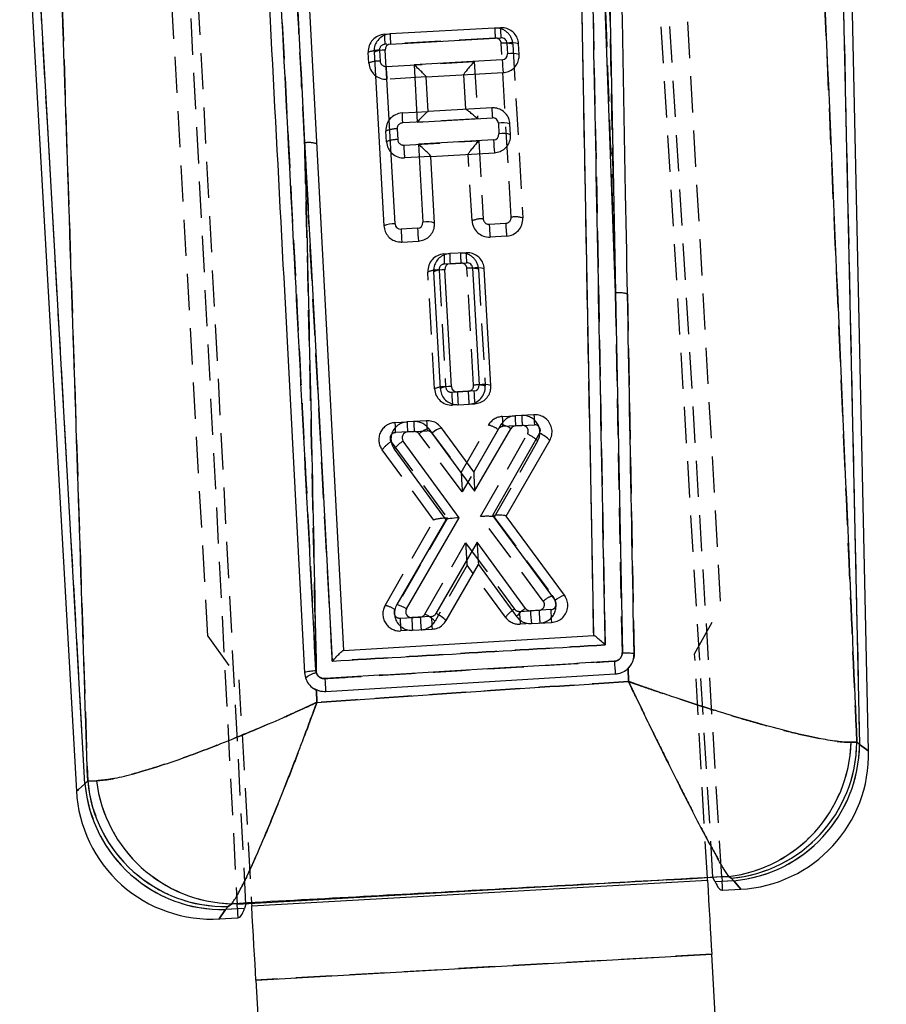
# Model space of a CAD drawing. Extents: x 27 to 187, y 3 to 143.
# Tile 24 of 30: x 77 to 92, y 100 to 117. Entities that reach past the tile are written whole.
import ezdxf

# ---------------------------------------------------------------- set-up
doc = ezdxf.new("R2010")
doc.units = 0
doc.header["$LTSCALE"] = 0.5
doc.linetypes.add('HIDDEN', pattern=[1.905, 1.27, -0.635])
doc.layers.get('0').update_dxf_attribs({"linetype": 'CONTINUOUS'})
doc.styles.add('SLDTEXTSTYLE0', font='TXT', dxfattribs={"width": 0.75})
doc.dimstyles.new('SLDDIMSTYLE0', dxfattribs={"dimtxt": 1.75, "dimasz": 1.651, "dimexe": 0, "dimexo": 0.0625, "dimgap": 0.4375, "dimtad": 1, "dimdec": 0, "dimrnd": 1e-09, "dimzin": 12, "dimtxsty": 'SLDTEXTSTYLE0', "dimsah": 1, "dimcen": 0.09, "dimazin": 3, "dimtfac": 1, "dimtdec": 0, "dimtofl": 0, "dimtmove": 0, "dimatfit": 3, "dimtolj": 1, "dimtzin": 12})

# ---------------------------------------------------------------- blocks, each defined once
blk = doc.blocks.new('_D')
at = {"color": 179, "linetype": 'CONTINUOUS'}
for p, q in [((83.113, 143.328), (107.096, 143.328)), ((106.596, 57.523), (106.596, 143.328)), ((101.388, 57.523), (107.096, 57.523))]:
    blk.add_line(p, q, dxfattribs=at)
for points in [[(106.596, 143.328), (106.342, 141.677), (106.85, 141.677)], [(106.596, 57.523), (106.85, 59.174), (106.342, 59.174)]]:
    blk.add_solid(points, dxfattribs=at)
at = {"color": 179, "linetype": 'CONTINUOUS', "insert": (104.34, 98.309, 0.1), "char_height": 1.75, "attachment_point": 1, "rotation": 90, "style": 'SLDTEXTSTYLE0'}
blk.add_mtext('86', dxfattribs=at)

msp = doc.modelspace()

# ---------------------------------------------------------------- linework, layer by layer
at = {"color": 7, "linetype": 'HIDDEN'}
for p, q in [((79.142234, 137.257129), (81.001372, 101.766313)), ((81.156679, 101.775127), (79.283707, 137.322426)), ((89.341371, 102.239602), (87.702231, 129.194364)), ((89.496678, 102.248414), (87.870051, 128.86338)), ((91.394461, 128.248435), (91.910389, 104.56601)), ((87.098006, 124.985744), (87.453431, 106.313961)), ((88.461089, 124.830157), (89.474159, 106.978461)), ((80.488617, 106.468538), (79.475546, 124.320235)), ((78.334918, 103.877273), (77.346239, 121.299155)), ((77.811341, 121.325549), (78.382049, 103.930075)), ((83.583196, 117.005814), (83.68074, 117.01135)), ((85.525123, 116.94016), (83.590644, 116.830379)), ((85.803373, 113.801975), (85.630628, 116.845984)), ((85.834191, 116.833073), (86.006936, 113.789063)), ((83.311304, 116.502006), (83.300676, 116.689299)), ((83.49647, 116.724871), (83.507099, 116.537582)), ((83.612604, 116.443411), (85.157928, 116.531104)), ((85.157928, 116.531104), (85.214855, 115.527973)), ((84.315404, 116.258506), (83.62782, 116.219487)), ((85.007729, 115.692079), (84.973362, 116.297666)), ((83.891641, 115.628742), (84.348976, 115.654692)), ((85.214855, 115.527973), (83.899089, 115.453307)), ((83.619749, 115.124934), (83.609121, 115.312226)), ((83.804915, 115.347799), (83.815544, 115.16051)), ((83.921049, 115.066339), (85.236815, 115.141005)), ((85.236815, 115.141005), (85.314379, 113.774225)), ((84.394647, 114.868429), (83.936264, 114.842415)), ((85.118584, 113.738653), (85.052249, 114.907567)), ((85.419884, 113.680054), (85.709199, 113.696471)), ((85.724415, 113.472548), (85.4351, 113.45613)), ((84.626745, 113.158759), (84.726528, 113.164422)), ((84.923508, 112.999741), (84.634192, 112.983324)), ((84.460311, 110.796629), (84.344224, 112.842244)), ((84.540019, 112.87782), (84.656106, 110.832204)), ((85.1451, 110.859955), (85.029013, 112.90557)), ((85.232576, 112.892658), (85.348663, 110.847043)), ((87.752684, 106.176138), (87.632866, 112.476956)), ((87.842491, 112.456214), (87.959188, 106.156271)), ((84.761611, 110.73803), (85.050926, 110.754449)), ((84.876615, 110.519771), (84.776827, 110.514108)), ((83.767754, 110.205345), (83.980956, 110.217445)), ((85.648969, 110.312103), (85.873166, 110.324826)), ((84.105483, 110.048654), (83.775202, 110.02991)), ((84.355868, 110.103451), (84.929333, 109.331373)), ((84.92931, 109.331334), (85.405743, 110.161862)), ((85.575341, 110.086589), (84.946979, 108.991213)), ((85.997684, 110.156035), (85.656417, 110.136668)), ((83.700407, 109.870691), (84.685597, 108.535759)), ((84.946979, 108.991213), (84.191427, 110.008441)), ((85.266583, 108.560788), (86.090241, 110.006698)), ((86.267907, 109.88346), (85.508869, 108.550988)), ((84.451029, 108.497808), (83.54337, 109.727685)), ((83.594619, 107.0053), (84.451999, 108.499498)), ((84.685597, 108.535759), (83.764205, 106.930007)), ((86.367785, 107.078135), (85.266583, 108.560788)), ((85.507707, 108.552553), (86.532228, 107.173143)), ((84.292477, 106.850867), (85.005372, 108.102383)), ((85.005372, 108.102383), (85.863366, 106.939633)), ((85.03087, 107.712007), (84.470144, 106.727632)), ((85.706321, 106.796638), (85.030842, 107.712044)), ((83.594619, 107.0053), (83.583789, 106.975746)), ((85.949497, 106.899167), (86.293171, 106.918671)), ((89.020021, 106.156133), (89.474159, 106.978461)), ((83.856606, 106.780397), (84.211251, 106.800523)), ((84.076304, 106.56808), (83.871822, 106.556476)), ((86.158227, 106.686227), (85.964713, 106.675245)), ((86.308387, 106.694749), (86.340558, 106.702084)), ((80.488617, 106.468538), (81.032872, 105.702868)), ((89.2426, 102.233995), (89.020021, 106.156133)), ((87.897933, 105.958147), (87.844873, 105.891465)), ((87.852876, 105.898165), (87.86008, 105.673328)), ((81.032872, 105.702868), (81.255451, 101.780732)), ((82.381688, 105.86364), (82.388937, 105.823918)), ((82.446593, 105.50455), (82.356352, 105.542476)), ((82.398487, 105.305443), (82.394549, 105.520986)), ((91.86302, 104.609801), (91.762117, 104.607122)), ((91.910389, 104.56601), (91.86302, 104.609801)), ((78.382049, 103.930075), (78.334918, 103.877273)), ((78.382049, 103.930075), (78.536481, 103.933702)), ((89.616504, 102.256595), (89.659797, 102.226533)), ((89.707167, 102.182743), (89.376782, 102.163993)), ((89.659797, 102.226533), (89.707167, 102.182743)), ((80.846796, 101.730051), (80.90947, 101.779158)), ((80.799665, 101.677249), (80.688577, 101.514526)), ((80.799665, 101.677249), (80.846796, 101.730051)), ((81.13005, 101.695998), (80.799665, 101.677249)), ((89.318588, 100.894984), (81.331439, 100.441721))]:
    msp.add_line(p, q, dxfattribs=at)
at = {"color": 7, "linetype": 'CONTINUOUS'}
for p, q in [((91.394461, 128.248435), (91.910389, 104.56601)), ((92.069047, 104.453432), (91.550591, 128.251836)), ((87.632866, 112.476956), (87.176, 125.027795)), ((87.250547, 106.480265), (86.907678, 124.883104)), ((82.018406, 122.23946), (82.865936, 106.215362)), ((77.190323, 121.290308), (78.185808, 103.74849)), ((78.334918, 103.877273), (77.346239, 121.299155)), ((85.617514, 117.121257), (83.683036, 117.01148)), ((83.690499, 116.835785), (85.624977, 116.945565)), ((85.730482, 116.85139), (85.741111, 116.664101)), ((85.944659, 116.65145), (85.93403, 116.838739)), ((83.400515, 116.694965), (83.573261, 113.650956)), ((83.76907, 113.686271), (83.596325, 116.730277)), ((85.646937, 116.558593), (84.101613, 116.4709)), ((84.101613, 116.4709), (84.15854, 115.467769)), ((84.316493, 116.258569), (85.662138, 116.334934)), ((84.350757, 115.654797), (84.316493, 116.258569)), ((85.466844, 115.718134), (84.350757, 115.654797)), ((84.15854, 115.467769), (85.474307, 115.542438)), ((85.579812, 115.448263), (85.59044, 115.260974)), ((85.793988, 115.248323), (85.78336, 115.435612)), ((85.496267, 115.15547), (84.180501, 115.0808)), ((84.180501, 115.0808), (84.258064, 113.714021)), ((84.39538, 114.86847), (85.511467, 114.931807)), ((84.461612, 113.70137), (84.39538, 114.86847)), ((84.163891, 113.608517), (83.874575, 113.592096)), ((83.889776, 113.368433), (84.179091, 113.384854)), ((85.015899, 113.180843), (84.726584, 113.164425)), ((84.734047, 112.988729), (85.023362, 113.005147)), ((84.444063, 112.84791), (84.56015, 110.802295)), ((84.75596, 110.837611), (84.639873, 112.883225)), ((85.128867, 112.910975), (85.244954, 110.86536)), ((85.448502, 110.852708), (85.332415, 112.89832)), ((87.632866, 112.476956), (87.752684, 106.176138)), ((85.150781, 110.759855), (84.861465, 110.743437)), ((84.876666, 110.519775), (85.165981, 110.536192)), ((84.322292, 110.236815), (83.981024, 110.217449)), ((86.203507, 110.343572), (85.873226, 110.32483)), ((83.988487, 110.041753), (84.329755, 110.061121)), ((84.415975, 110.020534), (85.164228, 109.003282)), ((85.148262, 109.343797), (84.580954, 110.115055)), ((85.630697, 110.175798), (85.148262, 109.343797)), ((85.164228, 109.003282), (85.799845, 110.099458)), ((86.303297, 110.018142), (85.475458, 108.580323)), ((85.880688, 110.149134), (86.210969, 110.167878)), ((84.895371, 108.539461), (83.91342, 109.882905)), ((85.7178, 108.569697), (86.480491, 109.894365)), ((83.755822, 109.740902), (84.660735, 108.502858)), ((85.148237, 109.343754), (85.148262, 109.343797)), ((84.660735, 108.502858), (83.799828, 107.018082)), ((83.968978, 106.941745), (84.895371, 108.539461)), ((85.475458, 108.580323), (86.572601, 107.089119)), ((86.737565, 107.183662), (85.7178, 108.569697)), ((85.206766, 108.11355), (84.485827, 106.861197)), ((86.056674, 106.950723), (85.206766, 108.11355)), ((84.663028, 106.737431), (85.230583, 107.723341)), ((85.230583, 107.723341), (85.230553, 107.723382)), ((85.230583, 107.723341), (85.899074, 106.808722)), ((86.497719, 106.930018), (86.143074, 106.909892)), ((84.404827, 106.811248), (84.061154, 106.791744)), ((84.076354, 106.568082), (84.420028, 106.587585)), ((86.158274, 106.686229), (86.512919, 106.706355)), ((82.865936, 106.215362), (87.250547, 106.480265)), ((87.86008, 105.673328), (87.852876, 105.898165)), ((82.388937, 105.823918), (82.381688, 105.86364)), ((87.629082, 105.799264), (82.554836, 105.492687)), ((82.394549, 105.520986), (82.398487, 105.305443)), ((91.762117, 104.607122), (91.86302, 104.609801)), ((91.910389, 104.56601), (91.86302, 104.609801)), ((78.382049, 103.930075), (78.334918, 103.877273)), ((78.382049, 103.930075), (78.536481, 103.933702)), ((89.659797, 102.226533), (89.616504, 102.256595)), ((89.496678, 102.248414), (81.001372, 101.766313)), ((81.257693, 101.741212), (89.244842, 102.194477)), ((89.244842, 102.194477), (89.2426, 102.233995)), ((89.376782, 102.163993), (89.341371, 102.239602)), ((89.496678, 102.248414), (89.501406, 102.171066)), ((89.707167, 102.182743), (89.501406, 102.171066)), ((89.659797, 102.226533), (89.707167, 102.182743)), ((89.510932, 102.015188), (89.831836, 102.033399)), ((80.90947, 101.779158), (80.846796, 101.730051)), ((81.005426, 101.688926), (81.001372, 101.766313)), ((81.156679, 101.775127), (81.13005, 101.695998)), ((81.255451, 101.780732), (81.257693, 101.741212)), ((80.799665, 101.677249), (80.846796, 101.730051)), ((81.005426, 101.688926), (80.799665, 101.677249)), ((80.688577, 101.514526), (81.013595, 101.53297)), ((81.331439, 100.441721), (89.318588, 100.894984)), ((89.487512, 97.918311), (89.318588, 100.894984)), ((81.331439, 100.441721), (81.500362, 97.465046))]:
    msp.add_line(p, q, dxfattribs=at)
at = {"color": 8, "linetype": 'CONTINUOUS'}
msp.add_line((80.688577, 101.514526), (80.799665, 101.677249), dxfattribs=at)
at = {"color": 7, "linetype": 'CONTINUOUS', "flags": 128}
for points in [[(87.383255, 125.038829), (87.543685, 116.980642), (87.590105, 114.638631), (87.632866, 112.476956)], [(89.244842, 102.194477), (89.254867, 102.017835), (89.264812, 101.842581), (89.274601, 101.670083), (89.284157, 101.501698), (89.293404, 101.338746), (89.302271, 101.182504), (89.310688, 101.034195), (89.318588, 100.894984)], [(89.510932, 102.015188), (89.509872, 102.032546), (89.506692, 102.084564), (89.501406, 102.171066)], [(81.331439, 100.441721), (81.323539, 100.580931), (81.315122, 100.729239), (81.306255, 100.885481), (81.297008, 101.048434), (81.287452, 101.216819), (81.277663, 101.389315), (81.267717, 101.564572), (81.257693, 101.741212)], [(81.005426, 101.688926), (81.009959, 101.602381), (81.012685, 101.550337), (81.013595, 101.53297)]]:
    msp.add_lwpolyline(points, dxfattribs=at)
at = {"color": 7, "linetype": 'HIDDEN', "flags": 128}
for points in [[(87.632866, 112.476956), (87.473054, 120.535173), (87.383255, 125.038829)], [(91.910389, 104.56601), (92.029307, 104.48163), (92.069047, 104.453432), (92.069047, 104.453432)], [(78.185808, 103.74849), (78.223156, 103.780747), (78.334918, 103.877273)], [(89.831836, 102.033399), (89.800609, 102.070807), (89.707167, 102.182743)]]:
    msp.add_lwpolyline(points, dxfattribs=at)
at = {"color": 8, "linetype": 'CONTINUOUS', "flags": 128}
for points in [[(92.069047, 104.453432), (92.029307, 104.48163), (91.910389, 104.56601)], [(78.334918, 103.877273), (78.223156, 103.780747), (78.185808, 103.74849), (78.185808, 103.74849)], [(89.707167, 102.182743), (89.800609, 102.070807), (89.831836, 102.033399), (89.831836, 102.033399)]]:
    msp.add_lwpolyline(points, dxfattribs=at)
at = {"color": 7, "linetype": 'HIDDEN'}
for centre, radius, start, end in [((85.534673, 116.816075), 0.3, 3.2480086, 93.2480086), ((88.838997, 117.168712), 3.321747, 180.9163113, 183.9453507), ((83.600194, 116.706295), 0.3, 93.2480086, 183.2480086), ((86.904683, 117.058946), 3.321912, 180.9164545, 183.945408), ((85.530788, 116.840319), 0.1, 3.2480086, 93.2480086), ((83.59631, 116.730538), 0.1, 93.2480086, 183.2480086), ((85.705482, 116.415002), 0.437435, 72.8882911, 99.8529685), ((83.472201, 116.301833), 0.423734, 86.7166093, 113.8782617), ((83.482819, 116.114639), 0.42364, 86.7144948, 113.8824389), ((83.610822, 116.519005), 0.3, 183.2480086, 273.2480086), ((83.606938, 116.543248), 0.1, 183.2480086, 273.2480086), ((88.226356, 116.644434), 4.61813, 182.4948263, 185.2796595), ((83.908639, 115.329223), 0.3, 93.2480086, 183.2480086), ((87.213128, 115.681874), 3.321912, 180.9164545, 183.945408), ((83.904754, 115.353466), 0.1, 93.2480086, 183.2480086), ((83.780646, 114.924761), 0.423734, 86.7166093, 113.8782617), ((82.259972, 114.688067), 0.422407, 71.1185554, 100.2665423), ((83.791264, 114.737567), 0.42364, 86.7144948, 113.8824389), ((83.919267, 115.141933), 0.3, 183.2480086, 273.2480086), ((83.915383, 115.166177), 0.1, 183.2480086, 273.2480086), ((88.534801, 115.267362), 4.61813, 182.4948263, 185.2796595), ((85.878237, 113.371154), 0.437278, 72.8833563, 99.8579034), ((85.290109, 113.351188), 0.423733, 86.7165537, 113.8782934), ((85.418102, 113.755649), 0.3, 183.2480086, 273.2480086), ((85.414218, 113.779893), 0.1, 183.2480086, 273.2480086), ((90.03319, 113.881052), 4.617683, 182.4947508, 185.2798536), ((85.703534, 113.796311), 0.1, 273.2480086, 3.2480086), ((90.323916, 113.897565), 4.619096, 182.4951768, 185.2794275), ((85.707418, 113.772067), 0.3, 273.2480086, 3.2480086), ((84.643742, 112.85924), 0.3, 93.2480086, 183.2480086), ((87.94808, 113.211876), 3.32176, 180.9162338, 183.9453251), ((84.933058, 112.875659), 0.3, 3.2480086, 93.2480086), ((88.237814, 113.228311), 3.322178, 180.9164245, 183.9451344), ((84.639858, 112.883484), 0.1, 93.2480086, 183.2480086), ((84.929173, 112.899902), 0.1, 3.2480086, 93.2480086), ((84.515753, 112.4548), 0.423715, 86.7169949, 113.8799628), ((85.103865, 112.474553), 0.437468, 72.8893229, 99.8519368), ((87.693932, 112.024481), 0.456578, 71.0117523, 97.6861677), ((84.631824, 110.409252), 0.423648, 86.7142999, 113.8816025), ((84.759829, 110.813626), 0.3, 183.2480086, 273.2480086), ((84.755945, 110.83787), 0.1, 183.2480086, 273.2480086), ((89.375166, 110.939053), 4.617933, 182.4949292, 185.2798581), ((85.04526, 110.854289), 0.1, 273.2480086, 3.2480086), ((89.664436, 110.955464), 4.617887, 182.4948561, 185.2798127), ((85.049145, 110.830045), 0.3, 273.2480086, 3.2480086), ((85.219954, 110.428982), 0.437425, 72.8879978, 99.8532618), ((83.784752, 109.905827), 0.3, 93.2480086, 216.4276451), ((87.08943, 110.258485), 3.322101, 180.9165406, 183.9453219), ((84.115033, 109.924571), 0.3, 36.6033204, 93.2480086), ((87.419721, 110.27723), 3.322111, 180.9165452, 183.9453173), ((85.665967, 110.012585), 0.3, 93.2480086, 150.159224), ((88.970514, 110.365229), 3.321969, 180.9163291, 183.9452297), ((86.007234, 110.031952), 0.3, 330.3321395, 93.2480086), ((89.311559, 110.384591), 3.321748, 180.9163038, 183.9454069), ((83.780868, 109.930071), 0.1, 93.2480086, 216.4276451), ((84.111149, 109.948814), 0.1, 36.6033204, 93.2480086), ((84.48993, 109.681609), 0.442633, 107.6303723, 132.4061247), ((85.297414, 109.689088), 0.485026, 55.0392459, 77.0942914), ((85.662082, 110.036829), 0.1, 93.2480086, 150.159224), ((86.00335, 110.056195), 0.1, 330.3321395, 93.2480086), ((83.958617, 109.429422), 0.511264, 120.3341513, 144.3111445), ((85.847759, 109.46744), 0.591267, 44.7171525, 65.78854), ((86.291389, 106.994266), 0.3, 273.2480086, 36.6021467), ((86.666321, 106.751234), 0.442705, 107.6314989, 132.403287), ((83.854824, 106.855993), 0.3, 150.1525125, 273.2480086), ((83.486208, 106.532494), 0.485076, 55.0333042, 77.0857508), ((83.85094, 106.880237), 0.1, 150.1525125, 273.2480086), ((86.121533, 106.498364), 0.511242, 120.3300081, 144.3078693), ((85.943831, 106.999007), 0.1, 216.4236269, 273.2480086), ((86.287505, 107.01851), 0.1, 273.2480086, 36.6021467), ((90.906681, 107.119686), 4.617887, 182.4948561, 185.2798127), ((88.46967, 106.981387), 4.61744, 182.4947806, 185.2800068), ((84.205585, 106.900363), 0.1, 273.2480086, 330.3330519), ((88.824315, 107.001513), 4.61744, 182.4947806, 185.2800068), ((84.049988, 106.31158), 0.591296, 44.7187582, 65.7890137), ((85.947715, 106.974763), 0.3, 216.4236269, 273.2480086), ((90.563185, 107.100194), 4.618066, 182.49491, 185.2797587), ((84.209469, 106.876119), 0.3, 273.2480086, 330.3330519), ((82.469053, 105.423218), 0.40863, 101.3066596, 131.0201142), ((89.318559, 104.68311), 2.444739, 277.0001502, 358.2188399), ((89.441911, 104.637982), 2.421272, 275.1629206, 359.3331125), ((89.489283, 104.59419), 2.42127, 275.1628743, 359.3331588), ((80.746831, 104.098731), 2.422059, 185.2461005, 271.2499207), ((80.79396, 104.151531), 2.422057, 185.2460531, 271.249968), ((80.970709, 104.230669), 2.452276, 186.9555097, 268.5690338)]:
    msp.add_arc(centre, radius, start, end, dxfattribs=at)
at = {"color": 7, "linetype": 'CONTINUOUS'}
for centre, radius, start, end in [((88.946857, 117.17467), 3.329771, 180.9191127, 183.9453467), ((87.012116, 117.064877), 3.329508, 180.9189096, 183.9454468), ((85.630643, 116.845724), 0.1, 3.2480086, 93.2480086), ((83.696164, 116.735944), 0.1, 93.2480086, 183.2480086), ((85.805598, 116.416146), 0.441678, 73.0951548, 99.7917962), ((83.572267, 116.303127), 0.427827, 86.7764921, 113.6690307), ((85.641272, 116.658434), 0.1, 273.2480086, 3.2480086), ((85.816223, 116.228802), 0.441732, 73.0968263, 99.7901247), ((90.255327, 116.759453), 4.612765, 182.4956947, 185.280476), ((88.796087, 115.771537), 3.329672, 180.918984, 183.9453724), ((85.479972, 115.442598), 0.1, 3.2480086, 93.2480086), ((85.654927, 115.013019), 0.441679, 73.0951856, 99.7917654), ((85.490601, 115.255308), 0.1, 273.2480086, 3.2480086), ((85.665556, 114.825731), 0.441678, 73.0951548, 99.7917962), ((82.259972, 114.688067), 0.422407, 71.1185554, 100.2665423), ((90.10471, 115.356321), 4.612818, 182.4955637, 185.2803592), ((83.74503, 113.259069), 0.427879, 86.779147, 113.6684872), ((83.868909, 113.691936), 0.1, 183.2480086, 273.2480086), ((84.158225, 113.708355), 0.1, 273.2480086, 3.2480086), ((84.33318, 113.278776), 0.441679, 73.0952065, 99.7917446), ((88.48418, 113.793026), 4.613983, 182.4959153, 185.2800076), ((88.771172, 113.80929), 4.611654, 182.4952121, 185.2807108), ((88.055682, 113.217818), 3.329526, 180.9188419, 183.9453629), ((88.345675, 113.234268), 3.330204, 180.9192258, 183.9451306), ((84.739712, 112.88889), 0.1, 93.2480086, 183.2480086), ((85.029028, 112.905308), 0.1, 3.2480086, 93.2480086), ((84.615839, 112.45599), 0.427911, 86.780174, 113.6674602), ((85.203976, 112.475752), 0.441657, 73.0934586, 99.7914033), ((87.693932, 112.024481), 0.456578, 71.0117523, 97.6861677), ((84.731909, 110.41047), 0.427817, 86.7771823, 113.6704519), ((84.855799, 110.843276), 0.1, 183.2480086, 273.2480086), ((89.469578, 110.944266), 4.612487, 182.4954638, 185.2804591), ((85.145115, 110.859694), 0.1, 273.2480086, 3.2480086), ((89.759086, 110.960697), 4.612679, 182.4955219, 185.280401), ((85.320066, 110.430127), 0.441667, 73.0943066, 99.7915998), ((87.310579, 110.270865), 3.329984, 180.9191258, 183.9452306), ((87.651794, 110.290231), 3.329931, 180.9191436, 183.9452643), ((89.202735, 110.378245), 3.329938, 180.9191049, 183.9452515), ((89.533009, 110.396989), 3.329931, 180.9191436, 183.9452643), ((83.994153, 109.941914), 0.1, 93.2480086, 216.1638778), ((84.33542, 109.96128), 0.1, 36.3367932, 93.2480086), ((84.715365, 109.689216), 0.446549, 107.5177101, 132.1020314), ((85.516405, 109.696998), 0.492252, 54.8440804, 76.5744552), ((85.886354, 110.049295), 0.1, 93.2480086, 149.8926968), ((86.216635, 110.068038), 0.1, 330.0683721, 93.2480086), ((86.054064, 109.47263), 0.59975, 44.6830772, 65.4452976), ((84.171453, 109.43808), 0.514247, 120.1170929, 143.9234816), ((84.10747, 108.824587), 0.640009, 329.8215779, 329.9921421), ((85.104766, 108.119754), 0.760433, 36.2772637, 36.4208443), ((86.492053, 107.029857), 0.1, 273.2480086, 36.3435048), ((86.872052, 106.757806), 0.446587, 107.5263164, 132.1082553), ((83.685554, 106.539295), 0.492235, 54.8450023, 76.5761622), ((84.055488, 106.891584), 0.1, 149.8938705, 273.2480086), ((86.314663, 106.505937), 0.514192, 120.1150772, 143.9240764), ((86.137408, 107.009731), 0.1, 216.1629653, 273.2480086), ((90.751716, 107.110762), 4.613018, 182.4956835, 185.2803581), ((91.106003, 107.130859), 4.612659, 182.4955158, 185.2804071), ((88.668435, 106.992517), 4.611654, 182.4952121, 185.2807108), ((89.01347, 107.012118), 4.613018, 182.4956835, 185.2803581), ((84.399162, 106.911087), 0.1, 273.2480086, 330.0723904), ((84.236701, 106.315776), 0.599623, 44.6843881, 65.451), ((93.568706, 106.32755), 5.963072, 182.8949561, 185.0827072), ((82.469053, 105.423218), 0.40863, 101.3066596, 131.0201142), ((89.318559, 104.68311), 2.444739, 277.0001502, 358.2188399), ((89.441911, 104.637982), 2.421272, 275.1629206, 359.3331125), ((89.489283, 104.59419), 2.42127, 275.1628743, 359.3331588), ((89.697433, 104.401765), 2.372177, 272.9737916, 1.520293), ((80.746831, 104.098731), 2.422059, 185.2461005, 271.2499207), ((80.79396, 104.151531), 2.422057, 185.2460531, 271.249968), ((80.970709, 104.230669), 2.452276, 186.9555097, 268.5690338), ((80.554174, 103.882892), 2.372177, 182.9623036, 273.531049)]:
    msp.add_arc(centre, radius, start, end, dxfattribs=at)
for centre, major_axis, ratio, start_param, end_param in [((84.105483, 116.446915), (0.210699, -0.18807), 0.054351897, 0.054298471, 1.637614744), ((84.162409, 115.443785), (0.187927, 0.210539), 0.066918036, 0.066818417, 1.516497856), ((84.18437, 115.056816), (0.210699, -0.18807), 0.054351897, 0.054298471, 1.637614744), ((85.168097, 108.979297), (-0.019834, 0.36448), 0.007029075, 0.010732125, 1.504564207), ((84.89924, 108.515478), (0.237985, 0.012593), 0.101359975, 1.581690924, 3.075524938), ((85.479328, 108.556339), (0.237951, 0.013328), 0.101390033, 0.06609369, 1.581377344), ((85.210635, 108.089567), (-0.019946, 0.366205), 0.006992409, 1.504876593, 3.130844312), ((88.883848, 112.275573), (-0.627304, 10.260372), 0.069928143, 2.966753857, 3.141286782), ((80.475854, 111.798426), (-0.537522, 10.265467), 0.069928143, 3.141898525, 3.31643145)]:
    msp.add_ellipse(centre, major_axis=major_axis, ratio=ratio, start_param=start_param, end_param=end_param, dxfattribs=at)
at = {"color": 7, "linetype": 'HIDDEN'}
for centre, major_axis, ratio, start_param, end_param in [((85.161812, 116.506861), (0.187919, 0.21053), 0.067578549, 1.515842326, 3.074116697), ((85.218739, 115.503731), (0.210692, -0.188063), 0.055009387, 1.638272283, 3.086638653), ((85.240699, 115.116762), (0.187919, 0.21053), 0.067578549, 1.515842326, 3.074116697), ((84.950863, 108.966969), (-0.021529, 0.364385), 0.006720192, 0.01026055, 1.503816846), ((84.689481, 108.511516), (0.23792, 0.013677), 0.102504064, 1.581229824, 3.074774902), ((85.270467, 108.536545), (0.237869, 0.014412), 0.102538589, 0.066833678, 1.580913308), ((85.009256, 108.078139), (-0.021612, 0.366113), 0.006691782, 1.504133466, 3.131306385)]:
    msp.add_ellipse(centre, major_axis=major_axis, ratio=ratio, start_param=start_param, end_param=end_param, dxfattribs=at)
at = {"color": 7, "linetype": 'CONTINUOUS'}
for points, knots in [([(90.948686, 125.607964), (91.208961, 119.659843), (91.515188, 112.661543), (91.817634, 105.660406), (91.86302, 104.609801)], [0, 0, 0, 0, 0.8499379, 1, 1, 1, 1]), ([(87.959188, 106.156271), (87.909472, 108.842934), (87.792916, 115.141696), (87.674875, 121.440268), (87.607182, 125.052259)], [0, 0, 0, 0, 0.42653812, 1, 1, 1, 1]), ([(87.453431, 106.313961), (87.443559, 106.832823), (87.325131, 113.057293), (87.20663, 119.280914), (87.098006, 124.985744)], [0, 0, 0, 0, 0.083358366, 1, 1, 1, 1]), ([(78.382049, 103.930075), (78.373807, 104.186919), (78.187827, 109.982371), (77.995318, 115.782485), (77.811341, 121.325549)], [0, 0, 0, 0, 0.044318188, 1, 1, 1, 1]), ([(81.380042, 121.006541), (81.52179, 118.326555), (81.789539, 113.264289), (82.057109, 108.205387), (82.183027, 105.824691)], [0, 0, 0, 0, 0.529404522, 1, 1, 1, 1]), ([(82.381688, 105.86364), (82.265596, 108.099489), (82.003515, 113.146996), (81.741095, 118.197843), (81.594917, 121.011362)], [0, 0, 0, 0, 0.4429611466, 1, 1, 1, 1]), ([(81.877325, 121.019982), (81.884286, 120.886012), (81.919089, 120.216159), (82.021559, 118.243906), (82.117039, 116.405921), (82.184687, 115.103711)], [0, 0, 0, 0, 0.067925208, 0.339626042, 1, 1, 1, 1]), ([(85.93403, 116.838739), (85.928735, 116.872503), (85.918145, 116.94003), (85.860565, 117.027344), (85.779609, 117.090748), (85.693539, 117.120812), (85.638531, 117.121134), (85.617514, 117.121257)], [0, 0, 0, 0, 0.217067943, 0.434133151, 0.651039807, 0.866671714, 1, 1, 1, 1]), ([(83.683036, 117.01148), (83.649849, 117.006336), (83.583475, 116.996047), (83.497172, 116.940208), (83.433742, 116.861551), (83.401502, 116.775111), (83.400803, 116.718359), (83.400515, 116.694965)], [0, 0, 0, 0, 0.212170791, 0.424345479, 0.636629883, 0.850208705, 1, 1, 1, 1]), ([(85.662138, 116.334934), (85.695347, 116.340084), (85.761766, 116.350383), (85.848105, 116.406282), (85.911544, 116.485035), (85.943696, 116.57147), (85.944378, 116.628159), (85.944659, 116.65145)], [0, 0, 0, 0, 0.212330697, 0.424660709, 0.637168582, 0.850935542, 1, 1, 1, 1]), ([(85.78336, 115.435612), (85.778065, 115.469372), (85.767476, 115.536894), (85.709903, 115.62421), (85.628954, 115.687608), (85.542886, 115.71768), (85.487876, 115.718009), (85.466844, 115.718134)], [0, 0, 0, 0, 0.217074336, 0.434155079, 0.651020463, 0.866573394, 1, 1, 1, 1]), ([(85.511467, 114.931807), (85.54468, 114.936958), (85.611104, 114.94726), (85.697443, 115.003165), (85.760886, 115.081927), (85.793029, 115.168362), (85.793709, 115.225049), (85.793988, 115.248323)], [0, 0, 0, 0, 0.212324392, 0.424646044, 0.637193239, 0.851040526, 1, 1, 1, 1]), ([(82.184687, 115.103711), (82.201964, 114.395679), (82.277458, 111.301898), (82.3404, 108.208992), (82.388937, 105.823918)], [0, 0, 0, 0, 0.22885639, 1, 1, 1, 1]), ([(82.184687, 115.103711), (82.191829, 114.969785), (82.227538, 114.300159), (82.388931, 111.274492), (82.543603, 108.383383), (82.669621, 106.027844)], [0, 0, 0, 0, 0.044262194, 0.221310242, 1, 1, 1, 1]), ([(83.573261, 113.650956), (83.578558, 113.617179), (83.589154, 113.549625), (83.646783, 113.462275), (83.727794, 113.398884), (83.81385, 113.368875), (83.868801, 113.368555), (83.889776, 113.368433)], [0, 0, 0, 0, 0.21726791, 0.43453752, 0.651508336, 0.866978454, 1, 1, 1, 1]), ([(84.179091, 113.384854), (84.212296, 113.390003), (84.278703, 113.4003), (84.36502, 113.456177), (84.428468, 113.534902), (84.460645, 113.621346), (84.46133, 113.678064), (84.461612, 113.70137)], [0, 0, 0, 0, 0.212218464, 0.4244342, 0.636925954, 0.850812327, 1, 1, 1, 1]), ([(84.726584, 113.164425), (84.693375, 113.159274), (84.626957, 113.148973), (84.540634, 113.093085), (84.477192, 113.014347), (84.445028, 112.927912), (84.444344, 112.871204), (84.444063, 112.84791)], [0, 0, 0, 0, 0.2122429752, 0.4244813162, 0.6369889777, 0.8508831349, 1, 1, 1, 1]), ([(85.332415, 112.89832), (85.327122, 112.932077), (85.316537, 112.999591), (85.258966, 113.08691), (85.178032, 113.150303), (85.091966, 113.180389), (85.036955, 113.180717), (85.015899, 113.180843)], [0, 0, 0, 0, 0.217104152, 0.434215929, 0.651020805, 0.866425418, 1, 1, 1, 1]), ([(84.56015, 110.802295), (84.565442, 110.768541), (84.576025, 110.70103), (84.633599, 110.613702), (84.714529, 110.550322), (84.80059, 110.520232), (84.855591, 110.519901), (84.876666, 110.519775)], [0, 0, 0, 0, 0.217170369, 0.434354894, 0.651105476, 0.866310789, 1, 1, 1, 1]), ([(85.165981, 110.536192), (85.199208, 110.541348), (85.26566, 110.55166), (85.352003, 110.607591), (85.415459, 110.6864), (85.447558, 110.772836), (85.448228, 110.829502), (85.448502, 110.852708)], [0, 0, 0, 0, 0.21232267, 0.424634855, 0.637346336, 0.851490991, 1, 1, 1, 1]), ([(83.981024, 110.217449), (83.947805, 110.212296), (83.881368, 110.20199), (83.79516, 110.146116), (83.731308, 110.067336), (83.696918, 109.970979), (83.696437, 109.868573), (83.722489, 109.790512), (83.748605, 109.751644), (83.755822, 109.740902)], [0, 0, 0, 0, 0.155161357, 0.310314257, 0.465759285, 0.622316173, 0.780268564, 0.939275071, 1, 1, 1, 1]), ([(84.580954, 110.115055), (84.558281, 110.140165), (84.512929, 110.190391), (84.419631, 110.233114), (84.353967, 110.23561), (84.322292, 110.236815)], [0, 0, 0, 0, 0.341012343, 0.682107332, 1, 1, 1, 1]), ([(85.873226, 110.32483), (85.840092, 110.319611), (85.773825, 110.309172), (85.687286, 110.254966), (85.649284, 110.201801), (85.630697, 110.175798)], [0, 0, 0, 0, 0.3381475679, 0.6762796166, 1, 1, 1, 1]), ([(86.480491, 109.894365), (86.494503, 109.925432), (86.522525, 109.987559), (86.522244, 110.091596), (86.489791, 110.189149), (86.425864, 110.27073), (86.338729, 110.325904), (86.260038, 110.344796), (86.214904, 110.343819), (86.203507, 110.343572)], [0, 0, 0, 0, 0.157709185, 0.315389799, 0.473729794, 0.632277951, 0.790229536, 0.947029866, 1, 1, 1, 1]), ([(86.512919, 106.706355), (86.546189, 106.711522), (86.612726, 106.721855), (86.699008, 106.77787), (86.762878, 106.856852), (86.797155, 106.95345), (86.79739, 107.055985), (86.771096, 107.134076), (86.74484, 107.172903), (86.737565, 107.183662)], [0, 0, 0, 0, 0.15523101, 0.310449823, 0.466069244, 0.622757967, 0.780602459, 0.939209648, 1, 1, 1, 1]), ([(83.799828, 107.018082), (83.785709, 106.987021), (83.757473, 106.924906), (83.757494, 106.820759), (83.789775, 106.723025), (83.85362, 106.641255), (83.940691, 106.585943), (84.019504, 106.566885), (84.064778, 106.567838), (84.076354, 106.568082)], [0, 0, 0, 0, 0.157753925, 0.315475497, 0.473875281, 0.632354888, 0.790007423, 0.946306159, 1, 1, 1, 1]), ([(84.420028, 106.587585), (84.453168, 106.592808), (84.519444, 106.603252), (84.606252, 106.657623), (84.644312, 106.711123), (84.663028, 106.737431)], [0, 0, 0, 0, 0.337003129, 0.673975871, 1, 1, 1, 1]), ([(85.899074, 106.808722), (85.921636, 106.783578), (85.966766, 106.733282), (86.060192, 106.690064), (86.126195, 106.687483), (86.158274, 106.686229)], [0, 0, 0, 0, 0.339433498, 0.678953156, 1, 1, 1, 1]), ([(87.453431, 106.313961), (87.452729, 106.314605), (87.444479, 106.322169), (87.40764, 106.355697), (87.350537, 106.406116), (87.296027, 106.451164), (87.262994, 106.475941), (87.255469, 106.478867), (87.251694, 106.480334)], [0, 0, 0, 0, 0.008053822, 0.09459348, 0.423345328, 0.670045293, 0.834483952, 1, 1, 1, 1]), ([(82.669621, 106.027844), (83.46931, 106.075639), (85.063897, 106.170943), (86.658517, 106.266384), (87.453431, 106.313961)], [0, 0, 0, 0, 0.501502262, 1, 1, 1, 1]), ([(82.669621, 106.027844), (82.67026, 106.028552), (82.676252, 106.035199), (82.709628, 106.071936), (82.762943, 106.128374), (82.816727, 106.180567), (82.850159, 106.209324), (82.859127, 106.213251), (82.863627, 106.215222)], [0, 0, 0, 0, 0.007994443, 0.075060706, 0.417970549, 0.671285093, 0.835048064, 1, 1, 1, 1]), ([(87.752684, 106.176138), (87.752317, 106.167283), (87.751265, 106.141875), (87.736663, 106.101443), (87.705389, 106.062186), (87.662691, 106.034248), (87.629728, 106.029006), (87.613244, 106.026385)], [0, 0, 0, 0, 0.118489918, 0.339963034, 0.560241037, 0.780081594, 1, 1, 1, 1]), ([(87.752684, 106.176138), (87.764656, 106.176274), (87.780738, 106.176456), (87.818803, 106.176146), (87.865745, 106.174554), (87.917265, 106.169935), (87.952354, 106.162729), (87.95691, 106.158424), (87.959188, 106.156271)], [0, 0, 0, 0, 0.111739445, 0.150099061, 0.362677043, 0.575253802, 0.78760836, 1, 1, 1, 1]), ([(87.852876, 105.898165), (87.863913, 105.909876), (87.90231, 105.950621), (87.949536, 106.037355), (87.955983, 106.11678), (87.959188, 106.156271)], [0, 0, 0, 0, 0.1686232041, 0.5866178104, 1, 1, 1, 1]), ([(87.613244, 106.026387), (87.47816, 106.018301), (86.802736, 105.977872), (85.111336, 105.876659), (83.555044, 105.783654), (82.53908, 105.72294)], [0, 0, 0, 0, 0.07986533, 0.399326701, 1, 1, 1, 1]), ([(87.852876, 105.898165), (87.839816, 105.886595), (87.797391, 105.849012), (87.72047, 105.811081), (87.655231, 105.802642), (87.629082, 105.79926)], [0, 0, 0, 0, 0.210413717, 0.683525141, 1, 1, 1, 1]), ([(82.183002, 105.825171), (82.185077, 105.828421), (82.189227, 105.834921), (82.224484, 105.845263), (82.286552, 105.856411), (82.346319, 105.860953), (82.381688, 105.86364)], [0, 0, 0, 0, 0.21703469, 0.434070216, 0.665093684, 1, 1, 1, 1]), ([(82.183027, 105.824693), (82.189063, 105.785249), (82.201134, 105.706356), (82.268048, 105.604333), (82.339336, 105.546717), (82.384901, 105.525483), (82.394549, 105.520986)], [0, 0, 0, 0, 0.306360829, 0.612766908, 0.918004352, 1, 1, 1, 1]), ([(82.53908, 105.72294), (82.524634, 105.723291), (82.493293, 105.724052), (82.448503, 105.743916), (82.409732, 105.777762), (82.395867, 105.808534), (82.388937, 105.823918)], [0, 0, 0, 0, 0.221272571, 0.480035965, 0.740068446, 1, 1, 1, 1]), ([(82.53908, 105.72294), (82.539931, 105.708113), (82.54132, 105.683885), (82.544127, 105.637412), (82.547426, 105.585647), (82.550997, 105.534269), (82.553921, 105.499379), (82.554531, 105.494919), (82.554836, 105.492689)], [0, 0, 0, 0, 0.128806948, 0.210477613, 0.407862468, 0.605248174, 0.802622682, 1, 1, 1, 1]), ([(82.398487, 105.305443), (83.298476, 105.366898), (85.118881, 105.491203), (86.939537, 105.612168), (87.86008, 105.673328)], [0, 0, 0, 0, 0.494389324, 1, 1, 1, 1]), ([(91.762117, 104.607122), (91.693828, 104.608983), (91.557233, 104.612704), (91.227675, 104.666381), (90.800772, 104.759768), (90.302503, 104.889082), (89.780207, 105.039192), (89.253038, 105.201181), (88.883679, 105.321833), (88.586866, 105.42057), (88.411838, 105.480044), (88.195711, 105.554812), (88.064898, 105.600667), (87.985212, 105.628813), (87.936557, 105.646074), (87.906828, 105.656653), (87.888072, 105.663337), (87.877765, 105.667014), (87.868964, 105.670154), (87.864169, 105.671867), (87.86008, 105.673328)], [0, 0, 0, 0, 0.116762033, 0.233553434, 0.366401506, 0.499300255, 0.610765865, 0.722248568, 0.835092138, 0.835264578, 0.900318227, 0.939291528, 0.962940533, 0.977357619, 0.986161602, 0.9915414, 0.994829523, 0.99718274, 0.997597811, 1, 1, 1, 1]), ([(89.616504, 102.256595), (89.586979, 102.300934), (89.527921, 102.389623), (89.382183, 102.644715), (89.191683, 102.997108), (88.967891, 103.427107), (88.732292, 103.891185), (88.49372, 104.369323), (88.326089, 104.710749), (88.191138, 104.987112), (88.111523, 105.151044), (88.013104, 105.354754), (87.953494, 105.478601), (87.917162, 105.554242), (87.894972, 105.600499), (87.881411, 105.628793), (87.872853, 105.646656), (87.868149, 105.656477), (87.864134, 105.664864), (87.861946, 105.669433), (87.86008, 105.673328)], [0, 0, 0, 0, 0.116761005, 0.233551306, 0.366399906, 0.499299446, 0.610746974, 0.722211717, 0.835058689, 0.835265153, 0.900312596, 0.939284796, 0.962934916, 0.977352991, 0.986158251, 0.991539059, 0.994827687, 0.997182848, 0.997597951, 1, 1, 1, 1]), ([(82.554836, 105.492687), (82.515143, 105.493772), (82.45984, 105.495284), (82.408921, 105.515328), (82.394549, 105.520986)], [0, 0, 0, 0, 0.717733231, 1, 1, 1, 1]), ([(78.536481, 103.933702), (78.613747, 103.940281), (78.7683, 103.953441), (79.121946, 104.034229), (79.570718, 104.165637), (80.078101, 104.339155), (80.591575, 104.53203), (81.093127, 104.732667), (81.476735, 104.894669), (81.777847, 105.025597), (81.955362, 105.104048), (82.129542, 105.18241), (82.23484, 105.230285), (82.298813, 105.259558), (82.337755, 105.277444), (82.361478, 105.288363), (82.375581, 105.29487), (82.383025, 105.298301), (82.389965, 105.301505), (82.394544, 105.303621), (82.398487, 105.305443)], [0, 0, 0, 0, 0.119039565, 0.238112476, 0.37510386, 0.51215287, 0.620629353, 0.729120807, 0.839456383, 0.861756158, 0.916349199, 0.949150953, 0.969038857, 0.98113671, 0.988504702, 0.992994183, 0.995730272, 0.997182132, 0.997573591, 1, 1, 1, 1]), ([(80.90947, 101.779158), (80.94112, 101.82729), (81.004429, 101.923567), (81.144802, 102.198306), (81.32034, 102.57797), (81.516468, 103.033804), (81.713264, 103.51334), (81.904401, 103.994871), (82.050102, 104.373053), (82.16426, 104.674294), (82.2315, 104.853386), (82.297158, 105.030085), (82.336829, 105.137501), (82.360925, 105.202992), (82.375595, 105.242948), (82.384531, 105.267326), (82.389854, 105.281853), (82.392663, 105.28953), (82.395283, 105.296682), (82.397005, 105.301389), (82.398487, 105.305443)], [0, 0, 0, 0, 0.119037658, 0.238108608, 0.375108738, 0.512166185, 0.620451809, 0.728751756, 0.83913748, 0.861767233, 0.916313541, 0.949106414, 0.968998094, 0.981103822, 0.988479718, 0.9929762, 0.995717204, 0.997182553, 0.997573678, 1, 1, 1, 1]), ([(89.616504, 102.256595), (88.162098, 102.176432), (85.259748, 102.016462), (82.357408, 101.858142), (80.90947, 101.779158)], [0, 0, 0, 0, 0.501113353, 1, 1, 1, 1])]:
    msp.add_open_spline(points, degree=3, knots=knots, dxfattribs=at)
at = {"color": 7, "linetype": 'HIDDEN'}
for points, knots in [([(91.86302, 104.609801), (91.817634, 105.660406), (91.515188, 112.661543), (91.208961, 119.659843), (90.948686, 125.607964)], [0, 0, 0, 0, 0.1500621, 1, 1, 1, 1]), ([(87.176, 125.027795), (87.276673, 122.343703), (87.433571, 118.160574), (87.580289, 113.976377), (87.632866, 112.476956)], [0, 0, 0, 0, 0.641646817, 1, 1, 1, 1]), ([(87.250547, 106.480265), (87.242156, 106.934239), (87.128305, 113.093779), (87.013048, 119.252471), (86.906285, 124.957253)], [0, 0, 0, 0, 0.0737025, 1, 1, 1, 1]), ([(81.594917, 121.011362), (81.741095, 118.197843), (82.003515, 113.146996), (82.265596, 108.099489), (82.381688, 105.86364)], [0, 0, 0, 0, 0.5570388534, 1, 1, 1, 1]), ([(82.184687, 115.103711), (82.17773, 115.237648), (82.142943, 115.907336), (82.040503, 117.87927), (81.944993, 119.717558), (81.877325, 121.019982)], [0, 0, 0, 0, 0.0679252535, 0.3396267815, 1, 1, 1, 1]), ([(82.388937, 105.823918), (82.337718, 108.332244), (82.274562, 111.425165), (82.198974, 114.518952), (82.184687, 115.103711)], [0, 0, 0, 0, 0.810989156, 1, 1, 1, 1]), ([(82.669621, 106.027844), (82.66245, 106.161725), (82.516308, 108.890169), (82.354712, 111.915521), (82.200494, 114.807318), (82.184687, 115.103711)], [0, 0, 0, 0, 0.044262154, 0.902042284, 1, 1, 1, 1]), ([(87.453431, 106.313961), (86.658517, 106.266384), (85.063897, 106.170943), (83.46931, 106.075639), (82.669621, 106.027844)], [0, 0, 0, 0, 0.498497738, 1, 1, 1, 1]), ([(87.613244, 106.026385), (87.629728, 106.029006), (87.662691, 106.034248), (87.705389, 106.062186), (87.736663, 106.101443), (87.751265, 106.141875), (87.752317, 106.167283), (87.752684, 106.176138)], [0, 0, 0, 0, 0.2199184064, 0.4397589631, 0.6600369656, 0.8815100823, 1, 1, 1, 1]), ([(87.959195, 106.156057), (87.959195, 106.156037), (87.959575, 106.134433), (87.959966, 106.102975), (87.94876, 106.074412), (87.945476, 106.066041)], [0, 0, 0, 0, 0.0006502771, 0.7071161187, 1, 1, 1, 1]), ([(82.53908, 105.72294), (82.674162, 105.73101), (83.34957, 105.77136), (85.040948, 105.872449), (86.597265, 105.965586), (87.613244, 106.026387)], [0, 0, 0, 0, 0.079865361, 0.399326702, 1, 1, 1, 1]), ([(82.388937, 105.823918), (82.395867, 105.808534), (82.409732, 105.777762), (82.448503, 105.743916), (82.493293, 105.724052), (82.524634, 105.723291), (82.53908, 105.72294)], [0, 0, 0, 0, 0.259931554, 0.519964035, 0.778727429, 1, 1, 1, 1]), ([(87.86008, 105.673328), (86.939537, 105.612168), (85.118881, 105.491203), (83.298476, 105.366898), (82.398487, 105.305443)], [0, 0, 0, 0, 0.505610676, 1, 1, 1, 1]), ([(87.86008, 105.673328), (87.861946, 105.669433), (87.864134, 105.664864), (87.868149, 105.656477), (87.872853, 105.646656), (87.881411, 105.628793), (87.894972, 105.600499), (87.917162, 105.554242), (87.953494, 105.478601), (88.013104, 105.354754), (88.111523, 105.151044), (88.191138, 104.987112), (88.326089, 104.710749), (88.49372, 104.369323), (88.732292, 103.891185), (88.967891, 103.427107), (89.191683, 102.997108), (89.382183, 102.644715), (89.527921, 102.389623), (89.586979, 102.300934), (89.616504, 102.256595)], [0, 0, 0, 0, 0.002402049, 0.002817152, 0.005172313, 0.008460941, 0.013841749, 0.022647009, 0.037065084, 0.060715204, 0.099687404, 0.164734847, 0.164941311, 0.277788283, 0.389253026, 0.500700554, 0.633600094, 0.766448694, 0.883238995, 1, 1, 1, 1]), ([(87.86008, 105.673328), (87.864169, 105.671867), (87.868964, 105.670154), (87.877765, 105.667014), (87.888072, 105.663337), (87.906828, 105.656653), (87.936557, 105.646074), (87.985212, 105.628813), (88.064898, 105.600667), (88.195711, 105.554812), (88.411838, 105.480044), (88.586866, 105.42057), (88.883679, 105.321833), (89.253038, 105.201181), (89.780207, 105.039192), (90.302503, 104.889082), (90.800772, 104.759768), (91.227675, 104.666381), (91.557233, 104.612704), (91.693828, 104.608983), (91.762117, 104.607122)], [0, 0, 0, 0, 0.002402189, 0.00281726, 0.005170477, 0.0084586, 0.013838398, 0.022642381, 0.037059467, 0.060708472, 0.099681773, 0.164735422, 0.164907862, 0.277751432, 0.389234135, 0.500699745, 0.633598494, 0.766446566, 0.883237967, 1, 1, 1, 1]), ([(82.398487, 105.305443), (82.394544, 105.303621), (82.389965, 105.301505), (82.383025, 105.298301), (82.375581, 105.29487), (82.361478, 105.288363), (82.337755, 105.277444), (82.298813, 105.259558), (82.23484, 105.230285), (82.129542, 105.18241), (81.955362, 105.104048), (81.777847, 105.025597), (81.476735, 104.894669), (81.093127, 104.732667), (80.591575, 104.53203), (80.078101, 104.339155), (79.570718, 104.165637), (79.121946, 104.034229), (78.7683, 103.953441), (78.613747, 103.940281), (78.536481, 103.933702)], [0, 0, 0, 0, 0.002426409, 0.002817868, 0.004269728, 0.007005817, 0.011495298, 0.01886329, 0.030961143, 0.050849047, 0.083650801, 0.138243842, 0.160543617, 0.270879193, 0.379370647, 0.48784713, 0.62489614, 0.761887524, 0.880960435, 1, 1, 1, 1]), ([(82.398487, 105.305443), (82.397005, 105.301389), (82.395283, 105.296682), (82.392663, 105.28953), (82.389854, 105.281853), (82.384531, 105.267326), (82.375595, 105.242948), (82.360925, 105.202992), (82.336829, 105.137501), (82.297158, 105.030085), (82.2315, 104.853386), (82.16426, 104.674294), (82.050102, 104.373053), (81.904401, 103.994871), (81.713264, 103.51334), (81.516468, 103.033804), (81.32034, 102.57797), (81.144802, 102.198306), (81.004429, 101.923567), (80.94112, 101.82729), (80.90947, 101.779158)], [0, 0, 0, 0, 0.002426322, 0.002817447, 0.004282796, 0.0070238, 0.011520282, 0.018896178, 0.031001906, 0.050893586, 0.083686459, 0.138232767, 0.16086252, 0.271248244, 0.379548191, 0.487833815, 0.624891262, 0.761891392, 0.880962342, 1, 1, 1, 1]), ([(80.90947, 101.779158), (82.357408, 101.858142), (85.259748, 102.016462), (88.162098, 102.176432), (89.616504, 102.256595)], [0, 0, 0, 0, 0.498886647, 1, 1, 1, 1])]:
    msp.add_open_spline(points, degree=3, knots=knots, dxfattribs=at)

# ---------------------------------------------------------------- dimensions: what is measured, and where the dimension line sits
at = {"color": 179, "linetype": 'CONTINUOUS'}
dim = msp.add_linear_dim(base=(106.595532, 143.327752), p1=(100.888058, 57.522514), p2=(82.612784, 143.327752), angle=90, dimstyle='SLDDIMSTYLE0', dxfattribs=at)
dim.commit()
dim.dimension.update_dxf_attribs({"geometry": '_D', "text_midpoint": (106.595532, 100.3134), "dimtype": 160})

doc.saveas('drawing.dxf')
